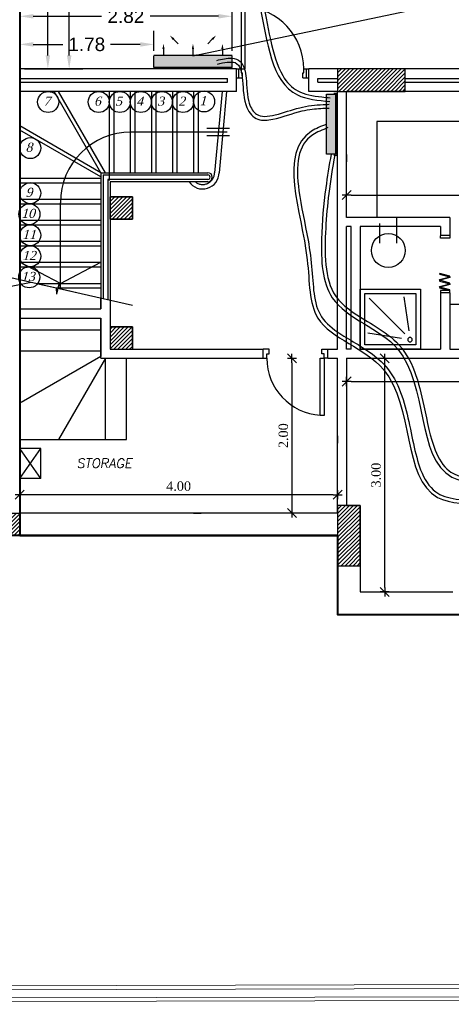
# Model space of a CAD drawing. Header units: metres. Extents: x -710577 to 709766, y -710660 to 709683.
# Tile 16 of 70: x -519 to -513, y -480 to -467. Entities that reach past the tile are written whole.
import ezdxf
from ezdxf.enums import TextEntityAlignment as Align

# ---------------------------------------------------------------- set-up
doc = ezdxf.new("R2010")
doc.units = ezdxf.units.M
doc.header["$LTSCALE"] = 50
doc.header["$MEASUREMENT"] = 0
for name, pattern in [('BAS-263$0$basement$0$HIDDEN2', [0.1875, 0.125, -0.0625]), ('BAS-263$0$basement$0$NHIDDEN', [0.125, 0.075, -0.05]), ('BAS-263$0$basement$0$XREF2$0$HIDDEN2', [0.1875, 0.125, -0.0625]), ('GR-263$0$ground$0$DOT2', [0.125, 0, -0.125])]:
    doc.linetypes.add(name, pattern=pattern)
for name, color, linetype in [('BAS-263$0$basement$0$A-ATTRIB', 102, 'Continuous'), ('BAS-263$0$basement$0$A-base-wall', 6, 'Continuous'), ('BAS-263$0$basement$0$A-COL', 2, 'Continuous'), ('BAS-263$0$basement$0$A-COLH', 1, 'Continuous'), ('BAS-263$0$basement$0$A-DOOR', 3, 'Continuous'), ('BAS-263$0$basement$0$A-ELEV2', 2, 'Continuous'), ('BAS-263$0$basement$0$A-FIX', 2, 'Continuous'), ('BAS-263$0$basement$0$A-HID', 2, 'Continuous'), ('BAS-263$0$basement$0$A-STAIR', 1, 'Continuous'), ('BAS-263$0$basement$0$A-SYMB', 7, 'Continuous'), ('BAS-263$0$basement$0$A-WALL', 6, 'Continuous'), ('BAS-263$0$basement$0$FURN', 2, 'Continuous'), ('BAS-263$0$basement$0$PLUM', 140, 'Continuous'), ('BAS-263$0$basement$0$RN', 3, 'Continuous'), ('BS XREF$0$INT- ARCH Dim', 8, 'Continuous'), ('BS XREF$0$INT- COLUMN', 251, 'Continuous'), ('BS XREF$0$INT- COLUMN HATCH', 8, 'Continuous'), ('BS XREF$0$INT- ELEVATION 02', 45, 'Continuous'), ('DIM-IN', 5, 'Continuous'), ('Samrt Heat', 1, 'Continuous'), ('smart heat', 7, 'Continuous'), ('wire socket', 1, 'Continuous')]:
    doc.layers.add(name, color=color, linetype=linetype)
doc.layers.add('BS XREF$0$INT- WALL', color=7, linetype='Continuous', lineweight=40)
doc.styles.add('AM3', font='times.ttf')
doc.styles.add('BAS-263$0$basement$0$AXT', font='simplex.shx')
doc.styles.add('BAS-263$0$basement$0$STYLE3', font='times.ttf')
doc.styles.add('GR-263$0$ground$0$ROMANTICBOLD', font='times.ttf')
doc.styles.get("Standard").update_dxf_attribs({"font": 'arial.ttf'})
doc.dimstyles.new('35', dxfattribs={"dimscale": 0, "dimtxt": 0.09, "dimasz": 0.05, "dimexe": 0, "dimexo": 0, "dimgap": 0, "dimtad": 0, "dimzin": 0, "dimdsep": 46, "dimtxsty": 'AM3', "dimcen": 0, "dimadec": 3, "dimazin": 0, "dimtfac": 1, "dimtofl": 0, "dimtmove": 1, "dimatfit": 3, "dimfxl": 0.18, "dimtfill": 1, "dimtolj": 1, "dimtzin": 0, "dimarcsym": 0})
doc.dimstyles.new('GR-263$0$ground$0$DIM-50$0', dxfattribs={"dimscale": 0, "dimtxt": 0.125, "dimasz": 0.06, "dimexe": 0, "dimexo": 0, "dimgap": 0.05, "dimtad": 1, "dimrnd": 0.5, "dimzin": 0, "dimdsep": 46, "dimtxsty": 'GR-263$0$ground$0$ROMANTICBOLD', "dimblk1": 'GR-263$0$ground$0$DTICK', "dimblk2": 'GR-263$0$ground$0$DTICK', "dimsah": 1, "dimcen": 0.1, "dimclrd": 2, "dimclre": 2, "dimclrt": 3, "dimaunit": 1, "dimadec": 0, "dimazin": 0, "dimtfac": 1e-05, "dimtix": 1, "dimtmove": 2, "dimatfit": 3, "dimldrblk": 'GR-263$0$ground$0$DTICK', "dimfxl": 0, "dimtolj": 1, "dimtzin": 0, "dimarcsym": 0})
doc.dimstyles.get("Standard").update_dxf_attribs({"dimtxt": 0.18, "dimasz": 0.18, "dimexe": 0.18, "dimexo": 0.0625, "dimgap": 0.09, "dimtad": 0, "dimtih": 1, "dimtoh": 1, "dimzin": 0, "dimdsep": 46, "dimtxsty": 'Standard', "dimcen": 0.09, "dimadec": 0, "dimazin": 0, "dimtfac": 1, "dimtofl": 0, "dimtmove": 0, "dimatfit": 3, "dimfxl": 1, "dimtolj": 1, "dimtzin": 0, "dimarcsym": 0})
pattern_1 = [(45, (229.9018, -810.09957), (-0.0265165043, 0.0265165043), [])]
pattern_2 = [(45, (229.903208, -810.100215), (-0.0265165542, 0.0265165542), [])]

# ---------------------------------------------------------------- blocks, each defined once
blk = doc.blocks.new('BAS-263$0$basement$0$RN')
at = {"style": 'BAS-263$0$basement$0$AXT', "oblique": 10}
for tag, p in [('R1', (0, 0.75)), ('R2', (0, 0.5)), ('R3', (0, 0.25)), ('R4', (0, 0))]:
    blk.add_attdef(tag, text='', height=0.15, dxfattribs=at).set_placement(p, align=Align.MIDDLE)
blk = doc.blocks.new('BAS-263$0$basement$0$D90')
for p, q in [((0.115, 0.828), (0.065, 0.828)), ((0.065, 0), (0.065, 0.828)), ((0.115, 0), (0.115, 0.828)), ((0, -0.12), (0, 0)), ((0, 0), (0.065, 0)), ((0.03, -0.12), (0.03, 0)), ((0.065, -0.05), (0.065, 0)), ((0.065, 0), (0.115, 0)), ((0.96, -0.12), (0.96, 0)), ((0, -0.12), (0.08, -0.12)), ((0.065, -0.05), (0.08, -0.05)), ((0.08, -0.12), (0.08, -0.05)), ((0.88, -0.12), (0.88, -0.05)), ((0.88, -0.05), (0.895, -0.05)), ((0.88, -0.12), (0.96, -0.12)), ((0.895, 0), (0.96, 0)), ((0.895, -0.05), (0.895, 0)), ((0.93, -0.12), (0.93, 0))]:
    blk.add_line(p, q)
blk.add_arc((0.065, 0), 0.83, 360, 86.5464)
blk = doc.blocks.new('BAS-263$0$basement$0$D3')
at = {"layer": 'BAS-263$0$basement$0$A-DOOR', "xscale": -1}
blk.add_blockref('BAS-263$0$basement$0$D90', (0, 0), dxfattribs=at)
blk = doc.blocks.new('BAS-263$0$basement$0$ST')
blk.add_circle((0.029, 0.172), 0.15)
at = {"style": 'BAS-263$0$basement$0$STYLE3', "oblique": 15}
blk.add_attdef('ST', text='', height=0.13, dxfattribs=at).set_placement((0.011, 0.184), align=Align.MIDDLE)
blk = doc.blocks.new('BAS-263$0$basement$0$D70')
for points in [[(0, 0.12), (0.03, 0.12), (0.03, 0), (0, 0)], [(0.76, 0.12), (0.73, 0.12), (0.73, 0), (0.76, 0)]]:
    blk.add_lwpolyline(points)
for points in [[(0.501, -0.013), (0.51, -0.015), (0.546, 0.12), (0.537, 0.123)], [(0.592, -0.013), (0.583, -0.015), (0.546, 0.12), (0.556, 0.123)], [(0.592, -0.013), (0.602, -0.015), (0.638, 0.12), (0.629, 0.123)], [(0.684, -0.013), (0.674, -0.015), (0.638, 0.12), (0.648, 0.123)], [(0.684, -0.013), (0.694, -0.015), (0.73, 0.12), (0.72, 0.123)]]:
    blk.add_lwpolyline(points, close=True)
blk = doc.blocks.new('BAS-263$0$basement$0$BREAK')
at = {"layer": 'BAS-263$0$basement$0$A-SYMB'}
for p, q in [((-1, 0), (-0.091, 0)), ((0, -0.314), (-0.091, 0)), ((0, -0.314), (0, 0.314)), ((0, 0.314), (0.093, 0)), ((0.093, 0), (1, 0))]:
    blk.add_line(p, q, dxfattribs=at)
blk = doc.blocks.new('BAS-263$0$basement$0$shower80')
at = {"layer": 'BAS-263$0$basement$0$PLUM', "color": 2}
for p, q in [((0.148, 0.247), (0.213, 0.696)), ((0.207, 0.204), (0.68, 0.68)), ((0.148, 0.247), (0.148, 0.247)), ((0.25, 0.145), (0.699, 0.213))]:
    blk.add_line(p, q, dxfattribs=at)
for points in [[(0, 0), (0.8, 0), (0.8, 0.8), (0, 0.8)], [(0.06, 0.06), (0.74, 0.06), (0.74, 0.74), (0.06, 0.74)]]:
    blk.add_lwpolyline(points, close=True, dxfattribs=at)
blk.add_circle((0.138, 0.128), 0.0301, dxfattribs=at)
blk = doc.blocks.new('BAS-263$0$basement$0$HEAT')
at = {"linetype": 'BAS-263$0$basement$0$NHIDDEN'}
blk.add_line((-0.15, -0.132), (-0.15, -0.581), dxfattribs=at)
at = {"linetype": 'Continuous'}
blk.add_line((0.15, -0.132), (0.15, -0.477), dxfattribs=at)
blk.add_circle((0, 0), 0.3, dxfattribs=at)
blk = doc.blocks.new('GR-263$0$ground$0$DTICK')
at = {"color": 3}
blk.add_line((-1, -1), (1, 1), dxfattribs=at)
for p, q in [((-1, 0), (1, 0)), ((0, 1), (0, -1))]:
    blk.add_line(p, q)
blk = doc.blocks.new('*D1838')
at = {"layer": 'BS XREF$0$INT- ARCH Dim', "color": 2, "linetype": 'GR-263$0$ground$0$DOT2', "lineweight": -2, "transparency": 16777216}
for p, q in [((-510.199, -467.827), (-510.199, -469.14)), ((-514.529, -468.599), (-514.529, -469.14))]:
    blk.add_line(p, q, dxfattribs=at)
at = {"layer": 'BS XREF$0$INT- ARCH Dim', "color": 2, "lineweight": -2, "transparency": 16777216}
blk.add_line((-514.469, -469.14), (-510.259, -469.14), dxfattribs=at)
at = {"layer": 'BS XREF$0$INT- ARCH Dim', "color": 2, "lineweight": -2, "transparency": 16777216, "xscale": 0.06, "yscale": 0.06, "zscale": 0.06, "rotation": 180}
blk.add_blockref('GR-263$0$ground$0$DTICK', (-514.529, -469.14), dxfattribs=at)
at = {"layer": 'BS XREF$0$INT- ARCH Dim', "color": 2, "lineweight": -2, "transparency": 16777216, "xscale": 0.06, "yscale": 0.06, "zscale": 0.06}
blk.add_blockref('GR-263$0$ground$0$DTICK', (-510.199, -469.14), dxfattribs=at)
at = {"layer": 'BS XREF$0$INT- ARCH Dim', "color": 3, "transparency": 16777216, "insert": (-512.364, -469.026), "char_height": 0.125, "attachment_point": 5, "style": 'GR-263$0$ground$0$ROMANTICBOLD'}
blk.add_mtext('\\A1;4.50', dxfattribs=at)
blk = doc.blocks.new('*D1841')
at = {"layer": 'BS XREF$0$INT- ARCH Dim', "color": 2, "linetype": 'GR-263$0$ground$0$DOT2', "lineweight": -2, "transparency": 16777216}
for p, q in [((-514.529, -471.312), (-514.529, -471.621)), ((-510.199, -471.312), (-510.199, -471.621))]:
    blk.add_line(p, q, dxfattribs=at)
at = {"layer": 'BS XREF$0$INT- ARCH Dim', "color": 2, "lineweight": -2, "transparency": 16777216}
blk.add_line((-514.469, -471.621), (-510.259, -471.621), dxfattribs=at)
at = {"layer": 'BS XREF$0$INT- ARCH Dim', "color": 2, "lineweight": -2, "transparency": 16777216, "xscale": 0.06, "yscale": 0.06, "zscale": 0.06, "rotation": 180}
blk.add_blockref('GR-263$0$ground$0$DTICK', (-514.529, -471.621), dxfattribs=at)
at = {"layer": 'BS XREF$0$INT- ARCH Dim', "color": 2, "lineweight": -2, "transparency": 16777216, "xscale": 0.06, "yscale": 0.06, "zscale": 0.06}
blk.add_blockref('GR-263$0$ground$0$DTICK', (-510.199, -471.621), dxfattribs=at)
at = {"layer": 'BS XREF$0$INT- ARCH Dim', "color": 3, "transparency": 16777216, "insert": (-512.364, -471.507), "char_height": 0.125, "attachment_point": 5, "style": 'GR-263$0$ground$0$ROMANTICBOLD'}
blk.add_mtext('\\A1;4.50', dxfattribs=at)
blk = doc.blocks.new('*D1842')
at = {"layer": 'BS XREF$0$INT- ARCH Dim', "color": 2, "linetype": 'GR-263$0$ground$0$DOT2', "lineweight": -2, "transparency": 16777216}
for p, q in [((-514.321, -471.312), (-514.023, -471.312)), ((-514.321, -474.422), (-514.023, -474.422))]:
    blk.add_line(p, q, dxfattribs=at)
at = {"layer": 'BS XREF$0$INT- ARCH Dim', "color": 2, "lineweight": -2, "transparency": 16777216}
blk.add_line((-514.023, -474.362), (-514.023, -471.372), dxfattribs=at)
at = {"layer": 'BS XREF$0$INT- ARCH Dim', "color": 2, "lineweight": -2, "transparency": 16777216, "xscale": 0.06, "yscale": 0.06, "zscale": 0.06}
for p, rotation in [((-514.023, -471.312), 90), ((-514.023, -474.422), 270)]:
    blk.add_blockref('GR-263$0$ground$0$DTICK', p, dxfattribs=dict(at, rotation=rotation))
at = {"layer": 'BS XREF$0$INT- ARCH Dim', "color": 3, "transparency": 16777216, "insert": (-514.137, -472.867), "char_height": 0.125, "attachment_point": 5, "rotation": 90, "style": 'GR-263$0$ground$0$ROMANTICBOLD'}
blk.add_mtext('\\A1;3.00', dxfattribs=at)
blk = doc.blocks.new('*D1843')
at = {"layer": 'BS XREF$0$INT- ARCH Dim', "color": 2, "linetype": 'GR-263$0$ground$0$DOT2', "lineweight": -2, "transparency": 16777216}
for p, q in [((-514.649, -472.342), (-514.649, -473.128)), ((-518.874, -473.372), (-518.874, -473.128))]:
    blk.add_line(p, q, dxfattribs=at)
at = {"layer": 'BS XREF$0$INT- ARCH Dim', "color": 2, "lineweight": -2, "transparency": 16777216}
blk.add_line((-514.709, -473.128), (-518.814, -473.128), dxfattribs=at)
at = {"layer": 'BS XREF$0$INT- ARCH Dim', "color": 2, "lineweight": -2, "transparency": 16777216, "xscale": 0.06, "yscale": 0.06, "zscale": 0.06, "rotation": 180}
blk.add_blockref('GR-263$0$ground$0$DTICK', (-518.874, -473.128), dxfattribs=at)
at = {"layer": 'BS XREF$0$INT- ARCH Dim', "color": 2, "lineweight": -2, "transparency": 16777216, "xscale": 0.06, "yscale": 0.06, "zscale": 0.06}
blk.add_blockref('GR-263$0$ground$0$DTICK', (-514.649, -473.128), dxfattribs=at)
at = {"layer": 'BS XREF$0$INT- ARCH Dim', "color": 3, "transparency": 16777216, "insert": (-516.762, -473.014), "char_height": 0.125, "attachment_point": 5, "style": 'GR-263$0$ground$0$ROMANTICBOLD'}
blk.add_mtext('\\A1;4.00', dxfattribs=at)
blk = doc.blocks.new('*D1844')
at = {"layer": 'BS XREF$0$INT- ARCH Dim', "color": 2, "linetype": 'GR-263$0$ground$0$DOT2', "lineweight": -2, "transparency": 16777216}
for p, q in [((-516.563, -471.312), (-515.255, -471.312)), ((-516.563, -473.372), (-515.255, -473.372))]:
    blk.add_line(p, q, dxfattribs=at)
at = {"layer": 'BS XREF$0$INT- ARCH Dim', "color": 2, "lineweight": -2, "transparency": 16777216}
blk.add_line((-515.255, -471.372), (-515.255, -473.312), dxfattribs=at)
at = {"layer": 'BS XREF$0$INT- ARCH Dim', "color": 2, "lineweight": -2, "transparency": 16777216, "xscale": 0.06, "yscale": 0.06, "zscale": 0.06}
for p, rotation in [((-515.255, -471.312), 90), ((-515.255, -473.372), 270)]:
    blk.add_blockref('GR-263$0$ground$0$DTICK', p, dxfattribs=dict(at, rotation=rotation))
at = {"layer": 'BS XREF$0$INT- ARCH Dim', "color": 3, "transparency": 16777216, "insert": (-515.369, -472.342), "char_height": 0.125, "attachment_point": 5, "rotation": 90, "style": 'GR-263$0$ground$0$ROMANTICBOLD'}
blk.add_mtext('\\A1;2.00', dxfattribs=at)
blk = doc.blocks.new('*U1832')
blk.add_lwpolyline([(0, 100), (0, 3), (15, 0), (-15, 0), (0, -3), (0, -100)])
blk = doc.blocks.new('1')
h = blk.add_hatch(color=256)
h.dxf.hatch_style = 1
h.paths.add_polyline_path([(-564.926, -509.657), (-564.926, -509.537), (-565.726, -509.537), (-565.726, -509.657)])
at = {"layer": 'wire socket', "color": 0}
for p, q in [((-564.911, -509.522), (-565.741, -509.522)), ((-565.741, -509.522), (-565.741, -509.558)), ((-564.926, -509.537), (-565.726, -509.537)), ((-565.726, -509.537), (-565.726, -509.657)), ((-564.926, -509.657), (-564.926, -509.537)), ((-564.911, -509.558), (-564.911, -509.522)), ((-565.726, -509.657), (-564.926, -509.657))]:
    blk.add_line(p, q, dxfattribs=at)
blk = doc.blocks.new('A$C4BE8651F')
h = blk.add_hatch(color=240)
h.set_gradient(color1=(250, 5, 38), color2=(238, 110, 242), tint=1, name='INVCURVED')
h.paths.add_polyline_path([(-0.4669, 0.0614), (-0.4669, 0.0121), (-0.4669, -0.0386), (0.1932, -0.0385), (0.1932, 0.0615)])
at = {"color": 1}
for p, q in [((0.1932, 0.0621), (-0.4669, 0.0621)), ((-0.4669, -0.0385), (-0.4669, 0.0615)), ((0.1932, -0.0385), (0.1932, 0.0615)), ((0.1932, -0.0379), (-0.4669, -0.0379))]:
    blk.add_line(p, q, dxfattribs=at)
for points in [[(-0.3854, 0.1618, 0, 0.0191, 0), (-0.3854, 0.1172, 0.0191, 0.0191, 0), (-0.3854, 0.1172, 0.0191, 0.0191, 0)], [(-0.3318, 0.2325, 0, 0.0191, 0), (-0.3003, 0.2009, 0.0191, 0.0191, 0), (-0.3003, 0.2009, 0.0191, 0.0191, 0)], [(-0.1368, 0.1618, 0, 0.0191, 0), (-0.1368, 0.1172, 0.0191, 0.0191, 0), (-0.1368, 0.1172, 0.0191, 0.0191, 0)], [(0.0582, 0.2325, 0, 0.0191, 0), (0.0266, 0.2009, 0.0191, 0.0191, 0), (0.0266, 0.2009, 0.0191, 0.0191, 0)], [(0.1118, 0.1618, 0, 0.0191, 0), (0.1118, 0.1172, 0.0191, 0.0191, 0), (0.1118, 0.1172, 0.0191, 0.0191, 0)]]:
    blk.add_lwpolyline(points, format="xyseb", dxfattribs=at)
for points in [[(-0.3003, 0.2009), (-0.2611, 0.1618)], [(0.0266, 0.2009), (-0.0125, 0.1618)], [(-0.3854, 0.1172), (-0.3854, 0.0618)], [(-0.1368, 0.1172), (-0.1368, 0.0618)], [(0.1118, 0.1172), (0.1118, 0.0618)]]:
    blk.add_lwpolyline(points, dxfattribs=at)
blk = doc.blocks.new('*D1992')
at = {"layer": 'DIM-IN', "color": 0, "lineweight": -2, "transparency": 16777216}
for p, q in [((-518.874, -467.399), (-518.874, -466.955)), ((-517.092, -467.222), (-517.092, -466.955)), ((-518.694, -467.135), (-518.299, -467.135)), ((-517.272, -467.135), (-517.668, -467.135))]:
    blk.add_line(p, q, dxfattribs=at)
at = {"layer": 'DIM-IN', "color": 0, "transparency": 16777216}
for points in [[(-518.694, -467.105), (-518.694, -467.165), (-518.874, -467.135)], [(-517.272, -467.105), (-517.272, -467.165), (-517.092, -467.135)]]:
    blk.add_solid(points, dxfattribs=at)
at = {"layer": 'DIM-IN', "color": 0, "transparency": 16777216, "insert": (-517.983, -467.135), "char_height": 0.18, "attachment_point": 5}
blk.add_mtext('\\A1;1.78', dxfattribs=at)
blk = doc.blocks.new('*D1993')
at = {"layer": 'DIM-IN', "color": 0, "lineweight": -2, "transparency": 16777216}
for p, q in [((-518.874, -467.399), (-518.874, -466.581)), ((-516.052, -467.222), (-516.052, -466.581)), ((-518.694, -466.761), (-517.787, -466.761)), ((-516.232, -466.761), (-517.139, -466.761))]:
    blk.add_line(p, q, dxfattribs=at)
at = {"layer": 'DIM-IN', "color": 0, "transparency": 16777216}
for points in [[(-518.694, -466.731), (-518.694, -466.791), (-518.874, -466.761)], [(-516.232, -466.731), (-516.232, -466.791), (-516.052, -466.761)]]:
    blk.add_solid(points, dxfattribs=at)
at = {"layer": 'DIM-IN', "color": 0, "transparency": 16777216, "insert": (-517.463, -466.761), "char_height": 0.18, "attachment_point": 5}
blk.add_mtext('\\A1;2.82', dxfattribs=at)
blk = doc.blocks.new('*D1994')
at = {"layer": 'DIM-IN', "color": 0, "lineweight": -2, "transparency": 16777216}
for p, q in [((-518.64, -462.433), (-518.32, -462.433)), ((-518.5, -462.613), (-518.5, -464.765)), ((-518.5, -467.282), (-518.5, -465.129)), ((-518.812, -467.462), (-518.32, -467.462))]:
    blk.add_line(p, q, dxfattribs=at)
at = {"layer": 'DIM-IN', "color": 0, "transparency": 16777216}
for points in [[(-518.53, -462.613), (-518.47, -462.613), (-518.5, -462.433)], [(-518.53, -467.282), (-518.47, -467.282), (-518.5, -467.462)]]:
    blk.add_solid(points, dxfattribs=at)
at = {"layer": 'DIM-IN', "color": 0, "transparency": 16777216, "insert": (-518.5, -464.947), "char_height": 0.18, "attachment_point": 5}
blk.add_mtext('\\A1;5.03', dxfattribs=at)
blk = doc.blocks.new('*D1995')
at = {"layer": 'DIM-IN', "color": 0, "lineweight": -2, "transparency": 16777216}
for p, q in [((-518.64, -461.393), (-518.037, -461.393)), ((-518.217, -461.573), (-518.217, -464.245)), ((-518.217, -467.282), (-518.217, -464.609)), ((-518.812, -467.462), (-518.037, -467.462))]:
    blk.add_line(p, q, dxfattribs=at)
at = {"layer": 'DIM-IN', "color": 0, "transparency": 16777216}
for points in [[(-518.247, -461.573), (-518.187, -461.573), (-518.217, -461.393)], [(-518.247, -467.282), (-518.187, -467.282), (-518.217, -467.462)]]:
    blk.add_solid(points, dxfattribs=at)
at = {"layer": 'DIM-IN', "color": 0, "transparency": 16777216, "insert": (-518.217, -464.427), "char_height": 0.18, "attachment_point": 5}
blk.add_mtext('\\A1;6.07', dxfattribs=at)

msp = doc.modelspace()

# ---------------------------------------------------------------- hatches: boundary and pattern name
at = {"layer": 'BAS-263$0$basement$0$A-COLH'}
h = msp.add_hatch(dxfattribs=at)
h.set_pattern_fill('ANSI31', color=256, scale=0.3, style=0)
h.set_pattern_definition([(45, (229.9018, -722.263607), (-0.0265165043, 0.0265165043), [])])
h.paths.add_polyline_path([(-513.749, -467.762), (-513.749, -467.462), (-514.649, -467.462), (-514.649, -467.762)])
h = msp.add_hatch(dxfattribs=at)
h.set_pattern_fill('ANSI31', color=256, scale=0.3, style=0)
h.set_pattern_definition(pattern_1)
h.paths.add_polyline_path([(-517.374, -469.162), (-517.674, -469.162), (-517.674, -469.462), (-517.374, -469.462)])
h = msp.add_hatch(dxfattribs=at)
h.set_pattern_fill('ANSI31', color=256, scale=0.3, style=0)
h.set_pattern_definition(pattern_1)
h.paths.add_polyline_path([(-517.374, -470.892), (-517.674, -470.892), (-517.674, -471.192), (-517.374, -471.192)])
h = msp.add_hatch(dxfattribs=at)
h.set_pattern_fill('ANSI31', color=256, scale=0.3, style=0)
h.set_pattern_definition([(45, (229.9018, -722.133607), (-0.0265165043, 0.0265165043), [])])
h.paths.add_polyline_path([(-514.649, -474.072), (-514.349, -474.072), (-514.349, -473.272), (-514.649, -473.272)])
at = {"layer": 'BS XREF$0$INT- COLUMN HATCH'}
h = msp.add_hatch(dxfattribs=at)
h.set_pattern_fill('ANSI31', color=256, scale=0.300001, style=0)
h.set_pattern_definition([(45, (-532.11359, -481.846798), (-0.026516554, 0.026516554), [])])
h.paths.add_polyline_path([(-523.399, -473.372), (-523.399, -473.672), (-518.874, -473.672), (-518.874, -473.372)])
h.paths.add_polyline_path([(-530.46, -474.422), (-530.509, -475.813), (-531.609, -475.774), (-531.061, -460.323), (-529.962, -460.362), (-529.998, -461.382), (-528.269, -461.382), (-528.269, -461.082), (-529.687, -461.082), (-529.651, -460.072), (-531.35, -460.012), (-531.919, -476.063), (-530.251, -476.122), (-530.219, -476.09), (-530.17, -474.722), (-523.399, -474.722), (-523.399, -474.072), (-523.699, -474.072), (-523.699, -474.422)])
h = msp.add_hatch(dxfattribs=at)
h.set_pattern_fill('ANSI31', color=256, scale=0.300001, style=0)
h.set_pattern_definition([(45, (229.903208, -722.264087), (-0.0265165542, 0.0265165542), [])])
h.paths.add_polyline_path([(-513.749, -467.762), (-513.749, -467.462), (-514.649, -467.462), (-514.649, -467.762)])
h = msp.add_hatch(dxfattribs=at)
h.set_pattern_fill('ANSI31', color=256, scale=0.300001, style=0)
h.set_pattern_definition(pattern_2)
h.paths.add_polyline_path([(-517.374, -469.162), (-517.674, -469.162), (-517.674, -469.462), (-517.374, -469.462)])
h = msp.add_hatch(dxfattribs=at)
h.set_pattern_fill('ANSI31', color=256, scale=0.300001, style=0)
h.set_pattern_definition(pattern_2)
h.paths.add_polyline_path([(-517.374, -470.892), (-517.674, -470.892), (-517.674, -471.192), (-517.374, -471.192)])
h = msp.add_hatch(dxfattribs=at)
h.set_pattern_fill('ANSI31', color=256, scale=0.300001, style=0)
h.set_pattern_definition([(45, (229.903208, -722.134087), (-0.0265165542, 0.0265165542), [])])
h.paths.add_polyline_path([(-514.649, -474.072), (-514.349, -474.072), (-514.349, -473.272), (-514.649, -473.272)])

# ---------------------------------------------------------------- linework, layer by layer
at = {"elevation": 0}
msp.add_lwpolyline([(-523.399, -473.372), (-518.874, -473.372), (-518.874, -473.672), (-523.399, -473.672)], close=True, dxfattribs=at)
at = {"color": 5}
for points, knots in [([(-518.691, -462.384), (-518.558, -462.417), (-518.423, -462.451), (-518.145, -462.541), (-518.001, -462.601), (-517.677, -462.819), (-517.529, -463.015), (-517.301, -463.378), (-517.212, -463.538), (-517.031, -463.846), (-516.941, -463.998), (-516.66, -464.447), (-516.448, -464.744), (-516.086, -465.345), (-515.931, -465.653), (-515.751, -466.158), (-515.7, -466.328), (-515.572, -466.871), (-515.529, -467.291), (-515.325, -467.64), (-515.26, -467.71), (-515.092, -467.8), (-514.98, -467.82), (-514.823, -467.838), (-514.785, -467.842), (-514.747, -467.846)], [0, 0, 0, 0, 0.395039, 0.395039, 0.849975, 0.849975, 1.551866, 1.551866, 2.087298, 2.087298, 2.622729, 2.622729, 3.693593, 3.693593, 4.764457, 4.764457, 5.268005, 5.268005, 6.275101, 6.275101, 6.628032, 6.628032, 6.980964, 6.980964, 7.088337, 7.088337, 7.088337, 7.088337]), ([(-516.256, -467.347), (-516.189, -467.332), (-516.119, -467.316), (-516.013, -467.322), (-515.971, -467.336), (-515.913, -467.391), (-515.897, -467.426), (-515.875, -467.501), (-515.869, -467.542), (-515.854, -467.696), (-515.853, -467.821), (-515.803, -467.983), (-515.768, -468.036), (-515.695, -468.086), (-515.661, -468.094), (-515.574, -468.093), (-515.524, -468.083), (-515.369, -468.046), (-515.266, -468.006), (-515.051, -467.952), (-514.944, -467.941), (-514.814, -467.934), (-514.788, -467.933), (-514.761, -467.932)], [0, 0, 0, 0, 0.178758, 0.178758, 0.291598, 0.291598, 0.404438, 0.404438, 0.517278, 0.517278, 0.811608, 0.811608, 1.010827, 1.010827, 1.159649, 1.159649, 1.30847, 1.30847, 1.647341, 1.647341, 1.952975, 1.952975, 2.032388, 2.032388, 2.032388, 2.032388]), ([(-514.777, -468.243), (-514.852, -468.273), (-514.923, -468.302), (-515.083, -468.408), (-515.139, -468.506), (-515.191, -468.759), (-515.185, -468.914), (-515.134, -469.288), (-515.082, -469.514), (-515.018, -469.874), (-515, -470.01), (-514.979, -470.264), (-514.973, -470.384), (-514.937, -470.61), (-514.904, -470.709), (-514.774, -470.875), (-514.676, -470.946), (-514.405, -471.117), (-514.218, -471.215), (-513.976, -471.446), (-513.903, -471.555), (-513.795, -471.795), (-513.757, -471.924), (-513.662, -472.319), (-513.624, -472.589), (-513.497, -472.923), (-513.434, -473.024), (-513.275, -473.14), (-513.182, -473.169), (-512.963, -473.201), (-512.839, -473.205), (-512.408, -473.218), (-512.12, -473.242), (-511.679, -473.29, 0), (-511.52, -473.309, 0), (-511.361, -473.328, 0)], [0, 0, 0, 0, 0.231193, 0.231193, 0.690617, 0.690617, 1.150041, 1.150041, 1.714879, 1.714879, 2.055588, 2.055588, 2.396297, 2.396297, 2.784396, 2.784396, 3.172495, 3.172495, 3.737544, 3.737544, 4.093933, 4.093933, 4.450322, 4.450322, 5.1631, 5.1631, 5.602273, 5.602273, 5.946504, 5.946504, 6.290734, 6.290734, 7.143974, 7.143974, 7.64273, 7.64273, 7.64273, 7.64273]), ([(-514.687, -468.605), (-514.716, -468.778), (-514.744, -468.95), (-514.785, -469.273), (-514.799, -469.424), (-514.823, -469.898), (-514.828, -470.26), (-514.569, -470.639), (-514.374, -470.746), (-514.067, -470.934), (-513.958, -471.006), (-513.759, -471.205), (-513.682, -471.34), (-513.572, -471.632), (-513.535, -471.79), (-513.457, -472.159), (-513.418, -472.368), (-513.306, -472.65), (-513.247, -472.744), (-513.104, -472.858), (-513.025, -472.888), (-512.831, -472.925), (-512.721, -472.931), (-512.451, -472.94), (-512.292, -472.945), (-511.988, -472.962), (-511.84, -472.974), (-511.402, -473.014), (-511.121, -473.049), (-510.763, -473.095), (-510.683, -473.105), (-510.604, -473.116)], [0, 0, 0, 0, 0.523891, 0.523891, 0.994862, 0.994862, 1.936803, 1.936803, 2.59573, 2.59573, 2.96278, 2.96278, 3.385214, 3.385214, 3.807647, 3.807647, 4.385543, 4.385543, 4.790509, 4.790509, 5.107096, 5.107096, 5.423682, 5.423682, 5.860598, 5.860598, 6.297513, 6.297513, 7.171344, 7.171344, 7.420453, 7.420453, 7.420453, 7.420453])]:
    msp.add_open_spline(points, degree=3, knots=knots, dxfattribs=at)
at = {"color": 1}
for points in [[(-518.703, -462.433), (-517.851, -462.765), (-517.299, -463.487), (-516.826, -464.275), (-516.401, -464.924), (-515.682, -466.625), (-515.183, -467.807), (-514.752, -467.895)], [(-516.246, -467.396), (-516.012, -467.378), (-515.856, -467.974), (-515.707, -468.131), (-515.511, -468.131), (-515.12, -468.021), (-514.986, -467.997), (-514.759, -467.982)], [(-514.796, -468.197), (-514.996, -468.291), (-515.053, -470), (-514.91, -470.778), (-514.039, -471.462), (-513.32, -473.163), (-512.672, -473.26), (-511.367, -473.378, 0)], [(-514.736, -468.597), (-514.806, -469.042), (-514.863, -469.729), (-514.72, -470.506), (-513.849, -471.19), (-513.131, -472.892), (-512.482, -472.989), (-510.611, -473.165)]]:
    msp.add_spline(points, degree=3, dxfattribs=at)
at = {"layer": 'BAS-263$0$basement$0$A-base-wall'}
for p, q in [((-518.874, -467.462), (-518.874, -461.382)), ((-515.993, -467.462), (-518.874, -467.462)), ((-515.993, -467.762), (-515.993, -467.462)), ((-510.199, -467.462), (-515.033, -467.462)), ((-515.033, -467.762), (-515.033, -467.462)), ((-515.993, -467.762), (-518.874, -467.762)), ((-518.874, -470.655), (-518.874, -467.762)), ((-514.649, -467.762), (-515.033, -467.762)), ((-514.649, -471.192), (-514.649, -467.762)), ((-514.529, -469.437), (-514.529, -467.762)), ((-510.199, -467.762), (-514.529, -467.762)), ((-513.159, -469.437), (-514.529, -469.437)), ((-513.159, -469.437), (-513.159, -469.677)), ((-513.279, -469.557), (-514.349, -469.557)), ((-514.349, -469.557), (-514.349, -471.192)), ((-513.279, -469.557), (-513.279, -469.677)), ((-513.159, -469.677), (-513.279, -469.677)), ((-517.794, -470.508), (-517.794, -470.655)), ((-513.279, -470.442), (-513.279, -471.192)), ((-513.159, -470.442), (-513.279, -470.442)), ((-513.159, -470.442), (-513.159, -471.192)), ((-518.874, -470.655), (-517.794, -470.655)), ((-517.674, -470.528), (-517.674, -470.892)), ((-518.874, -470.78), (-517.794, -470.78)), ((-518.874, -473.372), (-518.874, -470.78)), ((-517.794, -470.78), (-517.794, -471.289)), ((-517.674, -470.892), (-517.374, -470.892)), ((-517.374, -470.892), (-517.674, -470.892)), ((-517.374, -470.892), (-517.374, -471.192)), ((-517.374, -471.192), (-517.374, -470.892)), ((-517.794, -471.312), (-515.639, -471.312)), ((-517.374, -471.192), (-515.639, -471.192)), ((-515.639, -471.312), (-515.639, -471.192)), ((-514.779, -471.312), (-514.779, -471.192)), ((-514.779, -471.192), (-514.649, -471.192)), ((-514.779, -471.312), (-514.649, -471.312)), ((-514.649, -473.372), (-514.649, -471.312)), ((-514.529, -471.312), (-510.199, -471.312)), ((-514.529, -471.312), (-514.529, -473.272)), ((-514.349, -471.192), (-513.279, -471.192)), ((-513.159, -471.192), (-511.769, -471.192))]:
    msp.add_line(p, q, dxfattribs=at)
at = {"layer": 'BAS-263$0$basement$0$A-base-wall', "elevation": 0}
for points in [[(-517.674, -469.462), (-517.374, -469.462), (-517.374, -469.162), (-517.674, -469.162)], [(-517.674, -469.162), (-517.374, -469.162), (-517.374, -469.462), (-517.674, -469.462)]]:
    msp.add_lwpolyline(points, close=True, dxfattribs=at)
at = {"layer": 'BAS-263$0$basement$0$A-base-wall'}
msp.add_lwpolyline([(-517.374, -471.192), (-517.374, -470.892), (-517.674, -470.892)], dxfattribs=at)
at = {"layer": 'BAS-263$0$basement$0$A-COL'}
for points in [[(-513.749, -467.762), (-513.749, -467.462), (-514.649, -467.462), (-514.649, -467.762)], [(-517.674, -469.462), (-517.374, -469.462), (-517.374, -469.162), (-517.674, -469.162)], [(-517.674, -471.192), (-517.374, -471.192), (-517.374, -470.892), (-517.674, -470.892)], [(-514.649, -474.072), (-514.349, -474.072), (-514.349, -473.272), (-514.649, -473.272)]]:
    msp.add_lwpolyline(points, close=True, dxfattribs=at)
at = {"layer": 'BAS-263$0$basement$0$A-DOOR', "elevation": 0}
for points in [[(-515.639, -471.312), (-515.589, -471.312), (-515.589, -471.252), (-515.559, -471.252), (-515.559, -471.192), (-515.639, -471.192)], [(-514.779, -471.312), (-514.829, -471.312), (-514.829, -471.252), (-514.859, -471.252), (-514.859, -471.192), (-514.779, -471.192)]]:
    msp.add_lwpolyline(points, dxfattribs=at)
msp.add_lwpolyline([(-514.829, -471.312), (-514.829, -472.072), (-514.879, -472.072), (-514.879, -471.312)], close=True, dxfattribs=at)
at = {"layer": 'BAS-263$0$basement$0$A-DOOR'}
msp.add_arc((-514.829, -471.312), 0.76, 180, 266.236, dxfattribs=at)
at = {"layer": 'BAS-263$0$basement$0$A-ELEV2'}
for p, q in [((-518.874, -467.587), (-516.113, -467.587)), ((-518.874, -467.637), (-516.113, -467.637)), ((-516.113, -467.637), (-516.113, -467.587)), ((-514.913, -467.587), (-514.649, -467.587)), ((-514.913, -467.637), (-514.913, -467.587)), ((-514.913, -467.637), (-514.649, -467.637)), ((-513.749, -467.587), (-510.199, -467.587)), ((-513.749, -467.637), (-510.199, -467.637)), ((-514.529, -471.192), (-514.529, -469.557)), ((-514.469, -469.557), (-514.529, -469.557)), ((-514.469, -471.192), (-514.469, -469.557)), ((-514.469, -471.192), (-514.529, -471.192)), ((-518.999, -473.372), (-518.874, -473.372))]:
    msp.add_line(p, q, dxfattribs=at)
at = {"layer": 'BAS-263$0$basement$0$A-FIX'}
for p, q in [((-514.129, -468.162), (-514.129, -469.437)), ((-511.204, -468.162), (-514.129, -468.162)), ((-513.159, -470.592), (-511.769, -470.592))]:
    msp.add_line(p, q, dxfattribs=at)
at = {"layer": 'BAS-263$0$basement$0$A-HID'}
for p, q in [((-518.594, -472.912), (-518.874, -472.512)), ((-518.874, -472.912), (-518.594, -472.512)), ((-518.594, -472.512), (-518.874, -472.512)), ((-518.594, -472.912), (-518.594, -472.512)), ((-518.594, -472.912), (-518.874, -472.912))]:
    msp.add_line(p, q, dxfattribs=at)
at = {"layer": 'BAS-263$0$basement$0$A-STAIR', "linetype": 'BAS-263$0$basement$0$HIDDEN2'}
for p, q in [((-517.794, -468.842), (-518.418, -467.762)), ((-517.684, -467.762), (-517.684, -468.948)), ((-517.404, -467.762), (-517.404, -468.842)), ((-517.124, -467.762), (-517.124, -468.842)), ((-516.844, -467.762), (-516.844, -468.842)), ((-516.564, -467.762), (-516.564, -468.842)), ((-516.184, -467.762), (-516.284, -468.842)), ((-517.794, -468.899), (-518.874, -468.276)), ((-518.874, -468.975), (-517.794, -468.975)), ((-518.874, -469.255), (-517.794, -469.255)), ((-518.874, -469.535), (-517.794, -469.535)), ((-518.874, -469.815), (-517.794, -469.815)), ((-518.874, -470.095), (-517.794, -470.095)), ((-518.385, -470.375), (-517.794, -470.375)), ((-517.794, -470.655), (-517.794, -470.508)), ((-517.794, -471.312), (-517.794, -470.78)), ((-518.874, -470.935), (-517.794, -470.935)), ((-518.874, -470.935), (-517.794, -470.935)), ((-518.874, -471.215), (-517.794, -471.215)), ((-517.794, -471.289), (-518.856, -471.902)), ((-517.734, -471.312), (-518.358, -472.391)), ((-517.734, -472.392), (-517.734, -471.312)), ((-517.454, -472.392), (-517.454, -471.312))]:
    msp.add_line(p, q, dxfattribs=at)
at = {"layer": 'BAS-263$0$basement$0$A-STAIR', "color": 2}
for p, q in [((-517.736, -468.842), (-518.36, -467.762)), ((-517.624, -467.762), (-517.624, -468.842)), ((-517.344, -467.762), (-517.344, -468.842)), ((-517.064, -467.762), (-517.064, -468.842)), ((-516.784, -467.762), (-516.784, -468.842)), ((-516.504, -467.762), (-516.504, -468.842)), ((-516.124, -467.762), (-516.224, -468.842)), ((-517.794, -468.842), (-518.874, -468.218)), ((-518.874, -468.915), (-517.794, -468.915)), ((-518.874, -469.195), (-517.794, -469.195)), ((-518.874, -469.475), (-517.794, -469.475)), ((-518.874, -469.755), (-517.794, -469.755)), ((-518.874, -470.035), (-517.794, -470.035)), ((-518.651, -470.315), (-517.794, -470.315)), ((-518.651, -470.315), (-517.794, -470.315)), ((-518.651, -470.315), (-517.794, -470.315))]:
    msp.add_line(p, q, dxfattribs=at)
at = {"layer": 'BAS-263$0$basement$0$A-STAIR'}
for p, q in [((-516.086, -468.252), (-516.386, -468.252)), ((-516.117, -468.302), (-517.394, -468.302)), ((-516.086, -468.352), (-516.386, -468.352)), ((-518.334, -470.386), (-518.334, -469.242)), ((-518.334, -470.315), (-518.874, -470.035)), ((-518.334, -470.315), (-517.794, -470.035)), ((-519.03, -470.229), (-517.373, -470.603))]:
    msp.add_line(p, q, dxfattribs=at)
at = {"layer": 'BAS-263$0$basement$0$A-STAIR', "linetype": 'BAS-263$0$basement$0$XREF2$0$HIDDEN2'}
msp.add_line((-518.874, -472.392), (-517.454, -472.392), dxfattribs=at)
at = {"layer": 'BAS-263$0$basement$0$A-STAIR'}
msp.add_arc((-517.394, -469.242), 0.94, 90, 180, dxfattribs=at)
at = {"layer": 'BAS-263$0$basement$0$A-STAIR', "color": 2}
msp.add_arc((-516.442, -468.842), 0.217, 213.4854, 0, dxfattribs=at)
at = {"layer": 'BAS-263$0$basement$0$A-STAIR', "linetype": 'BAS-263$0$basement$0$HIDDEN2'}
msp.add_arc((-516.442, -468.842), 0.157, 229.6324, 0, dxfattribs=at)
at = {"layer": 'BAS-263$0$basement$0$A-WALL'}
for p, q in [((-514.529, -473.272), (-514.349, -473.272)), ((-514.349, -473.272), (-514.349, -474.422)), ((-514.649, -473.372), (-518.874, -473.372)), ((-514.649, -473.672), (-519.024, -473.672)), ((-514.649, -473.672), (-514.649, -474.722)), ((-514.349, -474.422), (-513.119, -474.422)), ((-514.649, -474.722), (-507.871, -474.722))]:
    msp.add_line(p, q, dxfattribs=at)
at = {"layer": 'BAS-263$0$basement$0$FURN'}
for p, q in [((-517.794, -468.842), (-517.794, -470.508)), ((-517.794, -468.842), (-516.374, -468.842)), ((-517.764, -468.872), (-517.764, -470.515)), ((-517.764, -468.872), (-516.374, -468.872)), ((-517.704, -468.932), (-517.704, -470.528)), ((-516.374, -468.932), (-517.704, -468.932)), ((-517.674, -468.962), (-517.674, -470.535)), ((-516.374, -468.962), (-517.674, -468.962))]:
    msp.add_line(p, q, dxfattribs=at)
for radius in [0.06, 0.03]:
    msp.add_arc((-516.374, -468.902), radius, 270, 90, dxfattribs=at)
at = {"layer": 'BS XREF$0$INT- COLUMN'}
for points in [[(-513.749, -467.762), (-513.749, -467.462), (-514.649, -467.462), (-514.649, -467.762)], [(-517.674, -469.462), (-517.374, -469.462), (-517.374, -469.162), (-517.674, -469.162)], [(-517.674, -471.192), (-517.374, -471.192), (-517.374, -470.892), (-517.674, -470.892)], [(-514.649, -474.072), (-514.349, -474.072), (-514.349, -473.272), (-514.649, -473.272)]]:
    msp.add_lwpolyline(points, close=True, dxfattribs=at)
at = {"layer": 'BS XREF$0$INT- COLUMN', "elevation": 0}
msp.add_lwpolyline([(-517.674, -469.162), (-517.374, -469.162), (-517.374, -469.462), (-517.674, -469.462)], close=True, dxfattribs=at)
at = {"layer": 'BS XREF$0$INT- WALL'}
msp.add_line((-514.649, -473.672), (-514.649, -474.722), dxfattribs=at)
at = {"layer": 'BS XREF$0$INT- WALL', "elevation": 0}
for points in [[(-514.649, -473.672), (-523.399, -473.672), (-523.399, -474.722), (-530.17, -474.722), (-530.22, -476.123), (-531.919, -476.063), (-531.35, -460.012), (-529.651, -460.072), (-529.687, -461.082), (-527.549, -461.082)], [(-509.899, -461.382), (-509.899, -461.082), (-514.349, -461.082), (-514.349, -460.862), (-514.649, -460.862), (-514.649, -461.082), (-518.874, -461.082), (-518.874, -473.672), (-514.649, -473.672), (-514.649, -474.722), (-509.899, -474.722), (-509.899, -461.382)]]:
    msp.add_lwpolyline(points, dxfattribs=at)
at = {"layer": 'Samrt Heat', "color": 240, "lineweight": 0, "true_color": 0xed1f24}
for p, q in [((-533.941, -479.859), (-497.899, -479.772)), ((-533.941, -479.909), (-497.899, -479.822))]:
    msp.add_line(p, q, dxfattribs=at)
at = {"layer": 'smart heat', "color": 240, "lineweight": 0, "true_color": 0xed1f24}
for p, q in [((-534.041, -479.707), (-503.76, -479.62)), ((-534.041, -479.758), (-503.76, -479.671))]:
    msp.add_line(p, q, dxfattribs=at)

# ---------------------------------------------------------------- block references
at = {"color": 5, "xscale": -1, "rotation": 270}
msp.add_blockref('1', (-5.139, 97.129), dxfattribs=at)
at = {"layer": 'BAS-263$0$basement$0$A-ATTRIB', "xscale": 0.9333333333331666, "yscale": 0.9333333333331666, "zscale": 0.9333333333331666}
for p, values in [((-518.523, -468.062), {'ST': '7'}), ((-517.851, -468.062), {'ST': '6'}), ((-517.571, -468.062), {'ST': '5'}), ((-517.291, -468.062), {'ST': '4'}), ((-517.011, -468.062), {'ST': '3'}), ((-516.731, -468.062), {'ST': '2'}), ((-516.451, -468.055), {'ST': '1'}), ((-518.761, -468.675), {'ST': '8'}), ((-518.761, -469.275), {'ST': '9'}), ((-518.773, -469.555), {'ST': '10'}), ((-518.761, -469.835), {'ST': '11'}), ((-518.761, -470.115), {'ST': '12'}), ((-518.775, -470.395), {'ST': '13'})]:
    msp.add_blockref('BAS-263$0$basement$0$ST', p, dxfattribs=at).add_auto_attribs(values)
at = {"layer": 'BAS-263$0$basement$0$A-DOOR', "xscale": -1}
msp.add_blockref('BAS-263$0$basement$0$D3', (-515.993, -467.462), dxfattribs=at)
at = {"layer": 'BAS-263$0$basement$0$A-DOOR', "rotation": 270}
msp.add_blockref('BAS-263$0$basement$0$D70', (-513.279, -469.682), dxfattribs=at)
at = {"layer": 'BAS-263$0$basement$0$A-FIX', "xscale": 0.75, "yscale": 0.75, "zscale": 0.75, "rotation": 179.9999999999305}
msp.add_blockref('BAS-263$0$basement$0$HEAT', (-513.975, -469.877), dxfattribs=at)
at = {"layer": 'BAS-263$0$basement$0$A-SYMB', "xscale": 0.2540000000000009, "yscale": 0.2540000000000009, "zscale": 0.2540000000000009, "rotation": 347.3084918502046}
msp.add_blockref('BAS-263$0$basement$0$BREAK', (-518.362, -470.38), dxfattribs=at)
at = {"layer": 'BAS-263$0$basement$0$PLUM', "xscale": -1}
msp.add_blockref('BAS-263$0$basement$0$shower80', (-513.549, -471.192), dxfattribs=at)
at = {"layer": 'BAS-263$0$basement$0$RN'}
ref = msp.add_blockref('BAS-263$0$basement$0$RN', (-517.751, -473.125), dxfattribs=dict(at, xscale=-0.8333333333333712, yscale=0.8333333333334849, zscale=0.8333333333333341))
ref.add_attrib('R2', 'STORAGE', dxfattribs={"layer": '0', "height": 0.125, "style": 'BAS-263$0$basement$0$AXT', "oblique": 10}).set_placement((-517.751, -472.709), align=Align.MIDDLE)
ref = msp.add_blockref('BAS-263$0$basement$0$RN', (-517.751, -473.125), dxfattribs=dict(at, xscale=-0.8333333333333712, yscale=0.8333333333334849, zscale=0.8333333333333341))
ref.add_attrib('R2', 'STORAGE', dxfattribs={"layer": '0', "height": 0.125, "style": 'BAS-263$0$basement$0$AXT', "oblique": 10}).set_placement((-517.751, -472.709), align=Align.MIDDLE)
ref = msp.add_blockref('BAS-263$0$basement$0$RN', (-517.751, -473.125), dxfattribs=dict(at, xscale=-0.8333333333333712, yscale=0.8333333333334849, zscale=0.8333333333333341))
ref.add_attrib('R2', 'STORAGE', dxfattribs={"layer": '0', "height": 0.125, "style": 'BAS-263$0$basement$0$AXT', "oblique": 10}).set_placement((-517.751, -472.709), align=Align.MIDDLE)
at = {"layer": 'BS XREF$0$INT- ELEVATION 02', "xscale": 0.01000001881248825, "yscale": 0.01000001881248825, "zscale": 0.01000001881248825, "rotation": 281.312991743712}
msp.add_blockref('*U1832', (-519.702, -470.499), dxfattribs=at)
at = {"layer": 'smart heat', "xscale": 1.575425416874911, "yscale": 1.575425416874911, "zscale": 1.575425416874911}
msp.add_blockref('A$C4BE8651F', (-516.356, -467.382), dxfattribs=at)

# ---------------------------------------------------------------- dimensions: what is measured, and where the dimension line sits
at = {"layer": 'BS XREF$0$INT- ARCH Dim', "color": 2}
for base, p1, p2, picture, middle in [((-510.199, -469.14), (-514.529, -468.599), (-510.199, -467.827), '*D1838', (-512.364, -469.026)), ((-510.199, -471.621), (-514.529, -471.312), (-510.199, -471.312), '*D1841', (-512.364, -471.507)), ((-518.8741188, -473.127928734), (-514.6491188, -472.341728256), (-518.8741188, -473.371837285), '*D1843', (-516.7616188, -473.014167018))]:
    dim = msp.add_linear_dim(base=base, p1=p1, p2=p2, dimstyle='GR-263$0$ground$0$DIM-50$0', override={"dimscale": 1}, dxfattribs=at)
    dim.commit()
    dim.dimension.update_dxf_attribs({"geometry": picture, "text_midpoint": middle})
for base, p1, p2, picture, middle in [((-515.255, -473.372), (-516.563, -471.312), (-516.563, -473.372), '*D1844', (-515.369, -472.342)), ((-514.023, -471.312), (-514.321, -474.422), (-514.321, -471.312), '*D1842', (-514.137, -472.867))]:
    dim = msp.add_linear_dim(base=base, p1=p1, p2=p2, angle=90, dimstyle='GR-263$0$ground$0$DIM-50$0', override={"dimscale": 1}, dxfattribs=at)
    dim.commit()
    dim.dimension.update_dxf_attribs({"geometry": picture, "text_midpoint": middle})
at = {"layer": 'DIM-IN', "color": 0}
for base, p2, picture, middle in [((-518.217, -461.393), (-518.703, -461.393), '*D1995', (-518.217, -464.427)), ((-518.5, -462.433), (-518.703, -462.433), '*D1994', (-518.5, -464.947))]:
    dim = msp.add_linear_dim(base=base, p1=(-518.874, -467.462), p2=p2, angle=90, dimstyle='Standard', dxfattribs=at)
    dim.commit()
    dim.dimension.update_dxf_attribs({"geometry": picture, "text_midpoint": middle})
for base, p2, picture, middle in [((-516.052, -466.761), (-516.052, -467.285), '*D1993', (-517.463, -466.761)), ((-517.092, -467.135), (-517.092, -467.285), '*D1992', (-517.983, -467.135))]:
    dim = msp.add_linear_dim(base=base, p1=(-518.874, -467.462), p2=p2, dimstyle='Standard', dxfattribs=at)
    dim.commit()
    dim.dimension.update_dxf_attribs({"geometry": picture, "text_midpoint": middle})

# ---------------------------------------------------------------- leaders
at = {"layer": 'Samrt Heat', "color": 0}
msp.add_leader([(-516.572, -467.285), (-505.812, -465.03)], dimstyle='35', override={"dimscale": 1}, dxfattribs=at)

doc.saveas('drawing.dxf')
